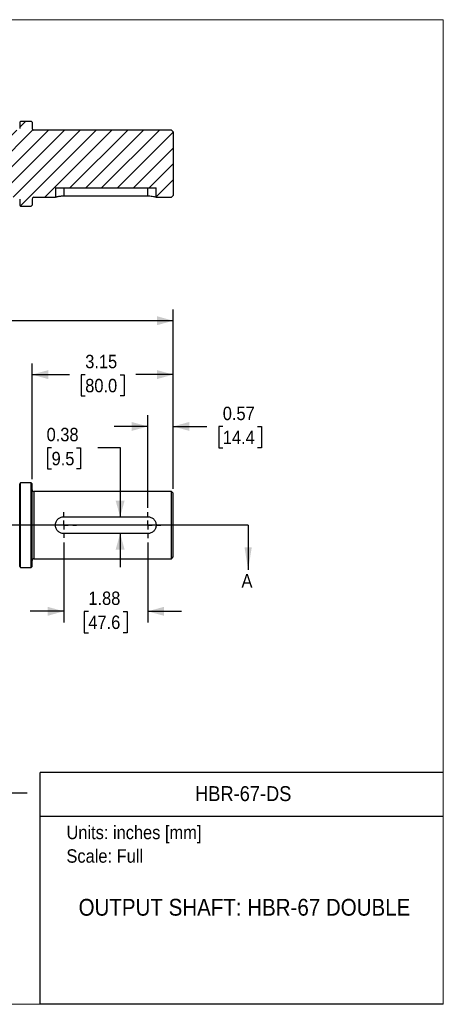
# Model space of a CAD drawing. Header units: inches. Extents: x 0 to 34, y 0 to 22.
# Tile 3 of 3: x 24.5 to 34, y 0 to 22. Entities that reach past the tile are written whole.
import ezdxf
from ezdxf.enums import TextEntityAlignment as Align

# ---------------------------------------------------------------- set-up
doc = ezdxf.new("R2010")
doc.units = ezdxf.units.IN
doc.header["$LTSCALE"] = 2
doc.header["$MEASUREMENT"] = 0
doc.linetypes.add('SLD-Center', pattern=[0.75, 0.6, -0.05, 0.05, -0.05])
doc.linetypes.add('SLD-Solid', pattern=[0])
for name, color, linetype in [('CENTER', 40, 'SLD-Center'), ('HATCH', 6, 'SLD-Solid'), ('SLD-DEFPOINTS', 7, 'Continuous')]:
    doc.layers.add(name, color=color, linetype=linetype)
doc.layers.add('DIMENSIONS', color=140, linetype='SLD-Solid', lineweight=25)
doc.layers.add('TEXT', color=140, linetype='SLD-Solid', lineweight=25)
doc.styles.add('SLDTEXTSTYLE0', font='GOTHIC.TTF', dxfattribs={"width": 0.913})
doc.dimstyles.new('SLDDIMSTYLE1', dxfattribs={"dimtxt": 0.3, "dimasz": 0.36, "dimexe": 0, "dimexo": 0.0625, "dimgap": 0.075, "dimtad": 0, "dimtih": 1, "dimtoh": 1, "dimrnd": 1e-09, "dimzin": 12, "dimdsep": 46, "dimtxsty": 'SLDTEXTSTYLE0', "dimsah": 1, "dimcen": 0.09, "dimadec": 0, "dimazin": 3, "dimtfac": 1, "dimtofl": 0, "dimtmove": 0, "dimatfit": 3, "dimfxl": 0, "dimfrac": 2, "dimtolj": 1, "dimtzin": 12, "dimarcsym": 0})
doc.dimstyles.new('SLDDIMSTYLE2', dxfattribs={"dimtxt": 0.3, "dimasz": 0.36, "dimexe": 0, "dimexo": 0.0625, "dimgap": 0.075, "dimtad": 0, "dimtih": 1, "dimtoh": 1, "dimrnd": 1e-09, "dimdsep": 46, "dimtxsty": 'SLDTEXTSTYLE0', "dimsah": 1, "dimcen": 0.09, "dimadec": 0, "dimazin": 2, "dimtfac": 1, "dimtmove": 0, "dimatfit": 0, "dimfxl": 0, "dimfrac": 2, "dimtolj": 1, "dimtzin": 12, "dimarcsym": 0})
doc.dimstyles.new('SLDDIMSTYLE3', dxfattribs={"dimtxt": 0.3, "dimasz": 0.36, "dimexe": 0, "dimexo": 0.0625, "dimgap": 0.075, "dimtad": 0, "dimtih": 1, "dimtoh": 1, "dimrnd": 1e-09, "dimzin": 12, "dimdsep": 46, "dimtxsty": 'SLDTEXTSTYLE0', "dimsah": 1, "dimcen": 0.09, "dimadec": 0, "dimazin": 3, "dimtfac": 1, "dimtmove": 0, "dimatfit": 0, "dimfxl": 0, "dimfrac": 2, "dimtolj": 1, "dimtzin": 12, "dimarcsym": 0})

# ---------------------------------------------------------------- blocks, each defined once
blk = doc.blocks.new('Block1')
at = {"color": 140, "linetype": 'SLD-Solid', "lineweight": 18}
blk.add_line((34, 0), (34, 5.178), dxfattribs=at)
at = {"layer": 'TEXT'}
for p, q in [((34, 5.178), (25, 5.178)), ((25, 0), (25, 5.178)), ((25, 4.204), (34, 4.204)), ((34, 0), (25, 0))]:
    blk.add_line(p, q, dxfattribs=at)
at = {"layer": 'TEXT', "char_height": 0.3, "attachment_point": 1, "style": 'SLDTEXTSTYLE0'}
for s, insert in [('Units: inches [mm]', (25.589, 3.99)), ('Scale: Full', (25.589, 3.464))]:
    blk.add_mtext(s, dxfattribs=dict(at, insert=insert))
at = {"layer": 'TEXT', "color": 140, "style": 'SLDTEXTSTYLE0', "width": 0.913}
for tag, height, p in [('AUTOATTR0', 0.333, (28.461, 4.441)), ('AUTOATTR1', 0.375, (25.86, 1.868))]:
    blk.add_attdef(tag, text='', height=height, dxfattribs=at).set_placement(p, align=Align.BOTTOM_LEFT)
blk = doc.blocks.new('Block2')
at = {"color": 7, "linetype": 'SLD-Solid', "lineweight": 18}
for p, q in [((34, 22), (0, 22)), ((34, 0), (34, 22)), ((34, 0), (0, 0))]:
    blk.add_line(p, q, dxfattribs=at)
blk = doc.blocks.new('_D_7')
at = {"layer": 'DIMENSIONS'}
for p, q in [((21.977, 10.319), (21.977, 4.473)), ((23.964, 10.319), (23.964, 4.473)), ((21.977, 4.723), (21.227, 4.723)), ((22.583, 4.72), (22.491, 4.72)), ((22.491, 4.72), (22.491, 4.244)), ((23.359, 4.72), (23.45, 4.72)), ((23.45, 4.72), (23.45, 4.244)), ((23.964, 4.723), (24.714, 4.723)), ((22.491, 4.244), (22.583, 4.244)), ((23.45, 4.244), (23.359, 4.244))]:
    blk.add_line(p, q, dxfattribs=at)
for points in [[(21.977, 4.723), (21.617, 4.823), (21.617, 4.623)], [(23.964, 4.723), (24.324, 4.623), (24.324, 4.823)]]:
    blk.add_solid(points, dxfattribs=at)
at = {"layer": 'DIMENSIONS', "char_height": 0.3, "attachment_point": 1, "style": 'SLDTEXTSTYLE0'}
for s, insert in [('1.99', (22.583, 5.164)), ('50.5', (22.583, 4.627))]:
    blk.add_mtext(s, dxfattribs=dict(at, insert=insert))
blk = doc.blocks.new('_D_8')
at = {"layer": 'DIMENSIONS'}
for p, q in [((27.404, 11.094), (27.404, 13.162)), ((27.971, 11.518), (27.971, 13.162)), ((27.404, 12.912), (26.654, 12.912)), ((27.971, 12.912), (28.724, 12.912)), ((29.078, 12.909), (28.987, 12.909)), ((28.987, 12.909), (28.987, 12.433)), ((29.854, 12.909), (29.946, 12.909)), ((29.946, 12.909), (29.946, 12.433)), ((28.987, 12.433), (29.078, 12.433)), ((29.946, 12.433), (29.854, 12.433))]:
    blk.add_line(p, q, dxfattribs=at)
for points in [[(27.404, 12.912), (27.044, 13.012), (27.044, 12.812)], [(27.971, 12.912), (28.331, 12.812), (28.331, 13.012)]]:
    blk.add_solid(points, dxfattribs=at)
at = {"layer": 'DIMENSIONS', "char_height": 0.3, "attachment_point": 1, "style": 'SLDTEXTSTYLE0'}
for s, insert in [('0.57', (29.078, 13.353)), ('14.4', (29.078, 12.816))]:
    blk.add_mtext(s, dxfattribs=dict(at, insert=insert))
blk = doc.blocks.new('_D_9')
at = {"layer": 'DIMENSIONS'}
for p, q in [((25.529, 10.319), (25.529, 8.531)), ((27.404, 10.319), (27.404, 8.531)), ((25.529, 8.781), (24.779, 8.781)), ((26.078, 8.779), (25.987, 8.779)), ((25.987, 8.779), (25.987, 8.302)), ((26.854, 8.779), (26.945, 8.779)), ((26.945, 8.779), (26.945, 8.302)), ((27.404, 8.781), (28.154, 8.781)), ((25.987, 8.302), (26.078, 8.302)), ((26.945, 8.302), (26.854, 8.302))]:
    blk.add_line(p, q, dxfattribs=at)
for points in [[(25.529, 8.781), (25.169, 8.881), (25.169, 8.681)], [(27.404, 8.781), (27.764, 8.681), (27.764, 8.881)]]:
    blk.add_solid(points, dxfattribs=at)
at = {"layer": 'DIMENSIONS', "char_height": 0.3, "attachment_point": 1, "style": 'SLDTEXTSTYLE0'}
for s, insert in [('1.88', (26.078, 9.223)), ('47.6', (26.078, 8.686))]:
    blk.add_mtext(s, dxfattribs=dict(at, insert=insert))
blk = doc.blocks.new('_D_10')
at = {"layer": 'DIMENSIONS'}
for p, q in [((24.821, 11.732), (24.821, 14.32)), ((27.971, 11.518), (27.971, 14.32)), ((24.821, 14.07), (25.654, 14.07)), ((26.008, 14.068), (25.917, 14.068)), ((25.917, 14.068), (25.917, 13.592)), ((26.784, 14.068), (26.875, 14.068)), ((26.875, 14.068), (26.875, 13.592)), ((27.971, 14.07), (27.138, 14.07)), ((25.917, 13.592), (26.008, 13.592)), ((26.875, 13.592), (26.784, 13.592))]:
    blk.add_line(p, q, dxfattribs=at)
for points in [[(24.821, 14.07), (25.181, 13.97), (25.181, 14.17)], [(27.971, 14.07), (27.611, 14.17), (27.611, 13.97)]]:
    blk.add_solid(points, dxfattribs=at)
at = {"layer": 'DIMENSIONS', "char_height": 0.3, "attachment_point": 1, "style": 'SLDTEXTSTYLE0'}
for s, insert in [('3.15', (26.008, 14.512)), ('80.0', (26.008, 13.975))]:
    blk.add_mtext(s, dxfattribs=dict(at, insert=insert))
blk = doc.blocks.new('_D_11')
at = {"layer": 'DIMENSIONS'}
for p, q in [((25.257, 12.437), (25.165, 12.437)), ((25.165, 12.437), (25.165, 11.961)), ((25.811, 12.437), (25.902, 12.437)), ((25.902, 12.437), (25.902, 11.961)), ((26.287, 12.439), (26.787, 12.439)), ((26.787, 12.439), (26.787, 10.894)), ((25.165, 11.961), (25.257, 11.961)), ((25.902, 11.961), (25.811, 11.961)), ((26.787, 10.519), (26.787, 9.769))]:
    blk.add_line(p, q, dxfattribs=at)
for points in [[(26.787, 10.894), (26.887, 11.254), (26.687, 11.254)], [(26.787, 10.519), (26.687, 10.159), (26.887, 10.159)]]:
    blk.add_solid(points, dxfattribs=at)
at = {"layer": 'DIMENSIONS', "char_height": 0.3, "attachment_point": 1, "style": 'SLDTEXTSTYLE0'}
for s, insert in [('0.38', (25.146, 12.881)), ('9.5', (25.257, 12.344))]:
    blk.add_mtext(s, dxfattribs=dict(at, insert=insert))
blk = doc.blocks.new('_D_16')
at = {"layer": 'DIMENSIONS'}
for p, q in [((14.033, 11.518), (14.033, 15.524)), ((27.971, 11.518), (27.971, 15.524)), ((14.033, 15.274), (20.149, 15.274)), ((20.503, 15.272), (20.412, 15.272)), ((20.412, 15.272), (20.412, 14.795)), ((21.501, 15.272), (21.592, 15.272)), ((21.592, 15.272), (21.592, 14.795)), ((27.971, 15.274), (21.855, 15.274)), ((20.412, 14.795), (20.503, 14.795)), ((21.592, 14.795), (21.501, 14.795))]:
    blk.add_line(p, q, dxfattribs=at)
for points in [[(14.033, 15.274), (14.393, 15.174), (14.393, 15.374)], [(27.971, 15.274), (27.611, 15.374), (27.611, 15.174)]]:
    blk.add_solid(points, dxfattribs=at)
at = {"layer": 'DIMENSIONS', "char_height": 0.3, "attachment_point": 1, "style": 'SLDTEXTSTYLE0'}
for s, insert in [('13.94', (20.503, 15.716)), ('354.0', (20.503, 15.178))]:
    blk.add_mtext(s, dxfattribs=dict(at, insert=insert))
blk = doc.blocks.new('SW_CENTERMARKSYMBOL_6')
at = {"layer": 'CENTER', "color": 0}
for p, q in [((0, 0.2), (0, 0.288)), ((-0.2, 0), (-0.288, 0)), ((0, 0), (-0.1, 0)), ((0, 0), (0, 0.1)), ((0, 0), (0, -0.1)), ((0, 0), (0.1, 0)), ((0.2, 0), (0.288, 0)), ((0, -0.2), (0, -0.288))]:
    blk.add_line(p, q, dxfattribs=at)
blk = doc.blocks.new('SW_CENTERMARKSYMBOL_7')
at = {"layer": 'CENTER', "color": 0}
for p, q in [((0, 0.2), (0, 0.2875)), ((-0.2, 0), (-0.2875, 0)), ((0, 0), (-0.1, 0)), ((0, 0), (0, 0.1)), ((0, 0), (0, -0.1)), ((0, 0), (0.1, 0)), ((0.2, 0), (0.2875, 0)), ((0, -0.2), (0, -0.2875))]:
    blk.add_line(p, q, dxfattribs=at)

msp = doc.modelspace()

# ---------------------------------------------------------------- hatches: boundary and pattern name
at = {"layer": 'HATCH'}
h = msp.add_hatch(dxfattribs=at)
h.set_pattern_fill('ANSI31', color=256, scale=2, style=0)
edge = h.paths.add_edge_path(flags=0)
edge.add_line((24.152, 18.243), (24.152, 18.032))
edge.add_line((24.152, 18.032), (24.506, 18.032))
edge.add_arc((24.506, 17.993), 0.0394, 0, 90, ccw=False)
edge.add_line((24.545, 17.993), (24.545, 17.857))
edge.add_line((24.545, 17.857), (24.565, 17.837))
edge.add_line((24.565, 17.837), (24.801, 17.837))
edge.add_line((24.801, 17.837), (24.821, 17.857))
edge.add_line((24.821, 17.857), (24.821, 17.993))
edge.add_arc((24.86, 17.993), 0.0394, 90, 180, ccw=False)
edge.add_line((24.86, 18.032), (25.341, 18.032))
edge.add_line((25.341, 18.032), (25.341, 18.243))
edge.add_line((25.341, 18.243), (27.591, 18.243))
edge.add_line((27.591, 18.243), (27.591, 18.032))
edge.add_line((27.591, 18.032), (27.932, 18.032))
edge.add_line((27.932, 18.032), (27.971, 18.071))
edge.add_line((27.971, 18.071), (27.971, 19.493))
edge.add_line((27.971, 19.493), (27.932, 19.532))
edge.add_line((27.932, 19.532), (24.86, 19.532))
edge.add_arc((24.86, 19.571), 0.0394, 180, 270, ccw=False)
edge.add_line((24.821, 19.571), (24.821, 19.707))
edge.add_line((24.821, 19.707), (24.801, 19.727))
edge.add_line((24.801, 19.727), (24.565, 19.727))
edge.add_line((24.565, 19.727), (24.545, 19.707))
edge.add_line((24.545, 19.707), (24.545, 19.571))
edge.add_arc((24.506, 19.571), 0.0394, 270, 360, ccw=False)
edge.add_line((24.506, 19.532), (17.36, 19.532))
edge.add_line((17.36, 19.532), (17.36, 19.491))
edge.add_line((17.36, 19.491), (17.284, 19.491))
edge.add_line((17.284, 19.491), (17.284, 19.532))
edge.add_line((17.284, 19.532), (14.073, 19.532))
edge.add_line((14.073, 19.532), (14.033, 19.493))
edge.add_line((14.033, 19.493), (14.033, 18.071))
edge.add_line((14.033, 18.071), (14.073, 18.032))
edge.add_line((14.073, 18.032), (14.413, 18.032))
edge.add_line((14.413, 18.032), (14.413, 18.243))
edge.add_line((14.413, 18.243), (16.663, 18.243))
edge.add_line((16.663, 18.243), (16.663, 18.032))
edge.add_line((16.663, 18.032), (17.284, 18.032))
edge.add_line((17.284, 18.032), (17.284, 18.073))
edge.add_line((17.284, 18.073), (17.36, 18.073))
edge.add_line((17.36, 18.073), (17.36, 18.032))
edge.add_line((17.36, 18.032), (17.853, 18.032))
edge.add_line((17.853, 18.032), (17.853, 18.243))
edge.add_line((17.853, 18.243), (20.215, 18.243))
edge.add_line((20.215, 18.243), (20.215, 18.032))
edge.add_line((20.215, 18.032), (21.79, 18.032))
edge.add_line((21.79, 18.032), (21.79, 18.243))
edge.add_line((21.79, 18.243), (24.152, 18.243))

# ---------------------------------------------------------------- linework, layer by layer
for p, q in [((24.565, 19.727), (24.545, 19.707)), ((24.545, 19.707), (24.545, 19.571)), ((24.801, 19.727), (24.565, 19.727)), ((24.821, 19.707), (24.801, 19.727)), ((24.821, 19.707), (24.821, 19.571)), ((27.932, 19.532), (24.86, 19.532)), ((27.971, 19.493), (27.932, 19.532)), ((27.971, 19.493), (27.971, 18.071)), ((25.341, 18.243), (25.341, 18.032)), ((25.341, 18.243), (27.591, 18.243)), ((25.529, 18.243), (25.529, 18.056)), ((27.404, 18.056), (25.529, 18.056)), ((27.404, 18.056), (27.404, 18.243)), ((27.591, 18.032), (27.591, 18.243)), ((27.932, 18.032), (27.971, 18.071)), ((24.545, 17.993), (24.545, 17.857)), ((24.545, 17.857), (24.565, 17.837)), ((24.565, 17.837), (24.801, 17.837)), ((24.801, 17.837), (24.821, 17.857)), ((24.821, 17.993), (24.821, 17.857)), ((24.86, 18.032), (25.341, 18.032)), ((27.591, 18.032), (27.932, 18.032)), ((24.565, 11.652), (24.545, 11.632)), ((24.545, 9.782), (24.545, 11.632)), ((24.801, 11.652), (24.565, 11.652)), ((24.565, 9.762), (24.565, 11.652)), ((24.821, 11.632), (24.801, 11.652)), ((24.801, 10.707), (24.801, 11.652)), ((24.821, 10.707), (24.821, 11.632)), ((27.932, 11.457), (24.86, 11.457)), ((24.86, 11.457), (24.86, 10.707)), ((27.971, 11.418), (27.932, 11.457)), ((27.932, 10.707), (27.932, 11.457)), ((27.971, 10.707), (27.971, 11.418)), ((25.529, 10.894), (27.404, 10.894)), ((24.801, 9.762), (24.801, 10.707)), ((24.821, 9.782), (24.821, 10.707)), ((24.86, 10.707), (24.86, 9.957)), ((27.932, 9.957), (27.932, 10.707)), ((27.971, 9.996), (27.971, 10.707)), ((27.404, 10.519), (25.529, 10.519)), ((24.86, 9.957), (27.932, 9.957)), ((27.932, 9.957), (27.971, 9.996)), ((24.545, 9.782), (24.565, 9.762)), ((24.565, 9.762), (24.801, 9.762)), ((24.801, 9.762), (24.821, 9.782))]:
    msp.add_line(p, q)
for centre, start, end in [((24.86, 19.571), 180, 270), ((24.86, 17.993), 90, 180), ((24.86, 11.496), 180, 270), ((24.86, 9.918), 90, 180)]:
    msp.add_arc(centre, 0.0394, start, end)
for points, knots in [([(25.529, 18.056), (25.516, 18.056), (25.504, 18.056), (25.48, 18.054), (25.468, 18.053), (25.445, 18.051), (25.435, 18.05), (25.414, 18.047), (25.405, 18.045), (25.387, 18.042), (25.38, 18.041), (25.366, 18.038), (25.36, 18.037), (25.351, 18.034), (25.347, 18.034), (25.342, 18.032), (25.341, 18.032), (25.341, 18.032)], [0, 0, 0, 0, 0.125, 0.125, 0.25, 0.25, 0.375, 0.375, 0.5, 0.5, 0.625, 0.625, 0.75, 0.75, 0.875, 0.875, 1, 1, 1, 1]), ([(27.591, 18.032), (27.589, 18.033), (27.585, 18.034), (27.554, 18.041), (27.507, 18.049), (27.454, 18.055), (27.418, 18.056), (27.404, 18.056)], [0, 0, 0, 0, 0.210205, 0.420261, 0.634212, 0.851275, 1, 1, 1, 1]), ([(25.529, 10.519), (25.516, 10.519), (25.504, 10.521), (25.48, 10.525), (25.468, 10.529), (25.445, 10.538), (25.435, 10.544), (25.414, 10.558), (25.405, 10.566), (25.387, 10.583), (25.38, 10.592), (25.366, 10.613), (25.36, 10.624), (25.351, 10.646), (25.347, 10.658), (25.342, 10.682), (25.341, 10.694), (25.341, 10.719), (25.342, 10.732), (25.347, 10.756), (25.351, 10.767), (25.36, 10.79), (25.366, 10.801), (25.379, 10.821), (25.387, 10.831), (25.405, 10.848), (25.414, 10.856), (25.434, 10.869), (25.445, 10.875), (25.468, 10.885), (25.48, 10.888), (25.504, 10.893), (25.516, 10.894), (25.529, 10.894)], [0, 0, 0, 0, 0.0625, 0.0625, 0.125, 0.125, 0.1875, 0.1875, 0.25, 0.25, 0.3125, 0.3125, 0.375, 0.375, 0.4375, 0.4375, 0.5, 0.5, 0.5625, 0.5625, 0.625, 0.625, 0.6875, 0.6875, 0.75, 0.75, 0.8125, 0.8125, 0.875, 0.875, 0.9375, 0.9375, 1, 1, 1, 1]), ([(27.404, 10.894), (27.416, 10.894), (27.428, 10.893), (27.452, 10.888), (27.464, 10.885), (27.487, 10.875), (27.498, 10.87), (27.518, 10.856), (27.528, 10.848), (27.545, 10.831), (27.552, 10.822), (27.566, 10.801), (27.572, 10.79), (27.581, 10.768), (27.585, 10.756), (27.59, 10.732), (27.591, 10.719), (27.591, 10.694), (27.59, 10.682), (27.585, 10.658), (27.581, 10.646), (27.572, 10.624), (27.566, 10.613), (27.553, 10.593), (27.545, 10.583), (27.528, 10.566), (27.518, 10.558), (27.498, 10.544), (27.487, 10.538), (27.464, 10.529), (27.453, 10.525), (27.428, 10.521), (27.416, 10.519), (27.404, 10.519)], [0, 0, 0, 0, 0.0625, 0.0625, 0.125, 0.125, 0.1875, 0.1875, 0.25, 0.25, 0.3125, 0.3125, 0.375, 0.375, 0.4375, 0.4375, 0.5, 0.5, 0.5625, 0.5625, 0.625, 0.625, 0.6875, 0.6875, 0.75, 0.75, 0.8125, 0.8125, 0.875, 0.875, 0.9375, 0.9375, 1, 1, 1, 1])]:
    msp.add_open_spline(points, degree=3, knots=knots)
msp.add_line((29.644, 10.707), (12.361, 10.707), dxfattribs=at)
at = {"layer": 'HATCH', "linetype": 'SLD-Solid'}
msp.add_line((29.644, 10.707), (29.644, 9.707), dxfattribs=at)
at = {"layer": 'HATCH'}
msp.add_solid([(29.644, 9.707), (29.724, 10.207), (29.564, 10.207)], dxfattribs=at)

# ---------------------------------------------------------------- block references
at = {"layer": 'CENTER'}
for name, p in [('SW_CENTERMARKSYMBOL_7', (25.529, 10.707)), ('SW_CENTERMARKSYMBOL_6', (27.404, 10.707))]:
    msp.add_blockref(name, p, dxfattribs=at)
at = {"layer": 'SLD-DEFPOINTS'}
msp.add_blockref('Block2', (0, 0), dxfattribs=at)
ref = msp.add_blockref('Block1', (0, 0), dxfattribs=at)
ref.add_attrib('AUTOATTR0', 'HBR-67-DS', dxfattribs={"layer": 'TEXT', "height": 0.3333, "style": 'SLDTEXTSTYLE0', "width": 0.913}).set_placement((28.461, 4.441), align=Align.BOTTOM_LEFT)
ref.add_attrib('AUTOATTR1', 'OUTPUT SHAFT: HBR-67 DOUBLE', dxfattribs={"layer": 'TEXT', "height": 0.375, "style": 'SLDTEXTSTYLE0', "width": 0.913}).set_placement((25.86, 1.868), align=Align.BOTTOM_LEFT)

# ---------------------------------------------------------------- texts
at = {"layer": 'HATCH', "insert": (29.496, 9.612), "char_height": 0.3, "attachment_point": 1, "style": 'SLDTEXTSTYLE0'}
msp.add_mtext('A', dxfattribs=at)

# ---------------------------------------------------------------- dimensions: what is measured, and where the dimension line sits
at = {"layer": 'DIMENSIONS'}
for base, p1, p2, dimstyle, picture, middle in [((27.971, 15.274), (14.033, 11.418), (27.971, 11.418), 'SLDDIMSTYLE1', '_D_16', (21.002, 15.274)), ((24.821, 14.07), (27.971, 11.418), (24.821, 11.632), 'SLDDIMSTYLE1', '_D_10', (26.396, 14.07)), ((27.404, 12.912), (27.971, 11.418), (27.404, 10.994), 'SLDDIMSTYLE2', '_D_8', (29.466, 12.912)), ((23.964, 4.723), (21.977, 10.419), (23.964, 10.419), 'SLDDIMSTYLE3', '_D_7', (22.971, 4.723)), ((25.528579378, 8.78102493), (27.403579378, 10.419385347), (25.528579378, 10.419385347), 'SLDDIMSTYLE3', '_D_9', (26.466079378, 8.78102493))]:
    dim = msp.add_linear_dim(base=base, p1=p1, p2=p2, dimstyle=dimstyle, dxfattribs=at)
    dim.commit()
    dim.dimension.update_dxf_attribs({"geometry": picture, "text_midpoint": middle, "dimtype": 160})
dim = msp.add_linear_dim(base=(26.78715648, 10.519385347), p1=(27.403579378, 10.894385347), p2=(27.403579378, 10.519385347), angle=90, dimstyle='SLDDIMSTYLE2', dxfattribs=at)
dim.commit()
dim.dimension.update_dxf_attribs({"geometry": '_D_11', "text_midpoint": (26.78715648, 12.439168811), "dimtype": 160})

doc.saveas('drawing.dxf')
